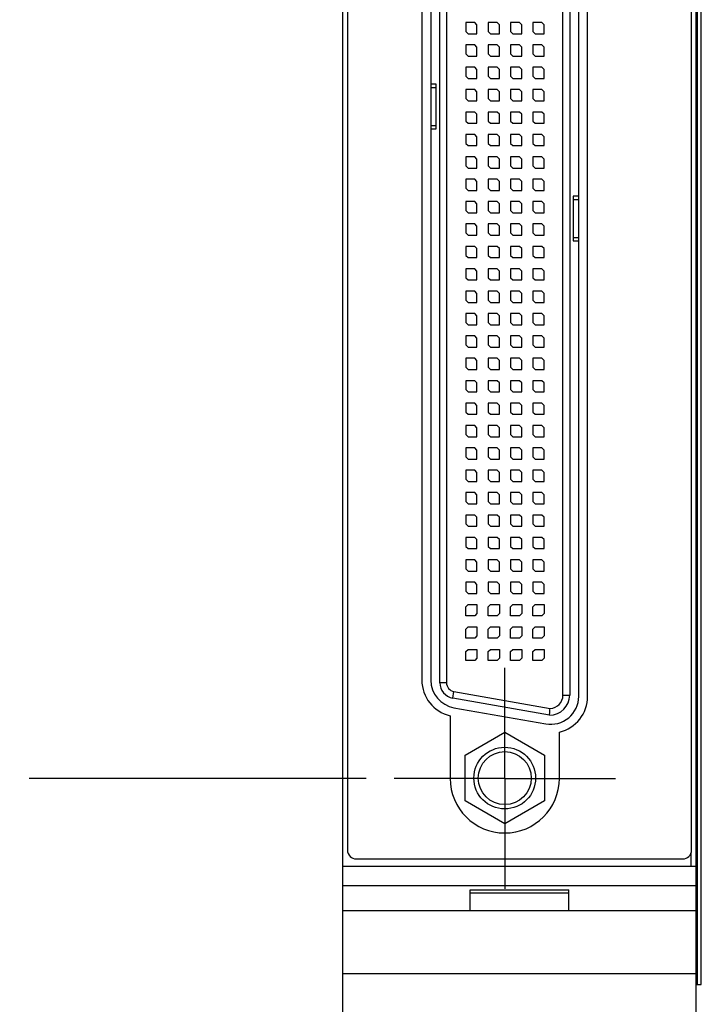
# Model space of a CAD drawing. Header units: inches. Extents: x 0.2 to 16.8, y 0.1 to 10.8.
# Tile 3 of 14: x 2.5 to 4, y 3.8 to 6. Entities that reach past the tile are written whole.
import ezdxf

# ---------------------------------------------------------------- set-up
doc = ezdxf.new("R2010")
doc.units = ezdxf.units.IN
doc.header["$LTSCALE"] = 0.935
doc.header["$MEASUREMENT"] = 0
doc.linetypes.add('CENTER', pattern=[0.6, 0.375, -0.075, 0.075, -0.075])
doc.layers.get('0').update_dxf_attribs({"linetype": 'CONTINUOUS'})
doc.layers.add('DEFAULT_1', color=7, linetype='CENTER')
doc.layers.add('DIMENSIONS', color=7, linetype='CONTINUOUS')
doc.styles.get("Standard").update_dxf_attribs({"font": 'txt', "width": 0.8})
doc.dimstyles.new('DIMSTYLE_1', dxfattribs={"dimtxt": 0.125, "dimasz": 0.18, "dimexe": 0.18, "dimexo": 0.0625, "dimgap": 0.09, "dimtad": 0, "dimtih": 1, "dimtoh": 1, "dimdec": 3, "dimzin": 4, "dimdsep": 46, "dimtxsty": 'STANDARD', "dimblk": '_FILLED', "dimblk1": '_FILLED', "dimblk2": '_FILLED', "dimcen": 0.09, "dimadec": 0, "dimazin": 0, "dimtp": 0.001, "dimtm": 0.001, "dimtfac": 1, "dimtdec": 3, "dimtofl": 0, "dimtmove": 0, "dimatfit": 3, "dimldrblk": '_FILLED', "dimfxl": 1, "dimtolj": 1, "dimtzin": 4, "dimarcsym": 0})

# ---------------------------------------------------------------- blocks, each defined once
blk = doc.blocks.new('*D2')
at = {"layer": 'DIMENSIONS', "color": 2, "linetype": 'CONTINUOUS'}
blk.add_line((3.2842, 4.3044), (2.5323, 4.3044), dxfattribs=at)
at = {"layer": 'DIMENSIONS', "color": 2, "linetype": 'CONTINUOUS', "width": 0.8}
for s, p in [('[', (1.7698, 4.2419)), (']', (2.3698, 4.2419)), ('3.818', (1.1448, 4.2419)), ('96.98', (1.8698, 4.2419)), ('-', (1.0448, 4.2419))]:
    blk.add_text(s, height=0.125, dxfattribs=at).set_placement(p)
blk = doc.blocks.new('_FILLED')
at = {"color": 0, "linetype": 'BYBLOCK'}
blk.add_solid([(0, 0), (-1, 0.174), (-1, -0.174)], dxfattribs=at)
blk = doc.blocks.new('*D3')
at = {"layer": 'DIMENSIONS', "color": 2, "linetype": 'CONTINUOUS'}
blk.add_line((3.2302, 3.3014), (2.5079, 3.3014), dxfattribs=at)
at = {"layer": 'DIMENSIONS', "color": 2, "linetype": 'CONTINUOUS', "width": 0.8}
for s, p in [('4.821', (1.0204, 3.2389)), ('[', (1.6454, 3.2389)), ('122.45', (1.7454, 3.2389)), (']', (2.3454, 3.2389)), ('-', (0.9204, 3.2389))]:
    blk.add_text(s, height=0.125, dxfattribs=at).set_placement(p)

msp = doc.modelspace()

# ---------------------------------------------------------------- linework, layer by layer
at = {"color": 7, "linetype": 'CONTINUOUS'}
for p, q in [((3.2327, 3.1064), (3.2327, 8.2444)), ((4.0207, 3.1064), (4.0207, 8.2444)), ((3.2427, 8.2144), (3.2427, 4.1444)), ((4.0107, 4.1444), (4.0107, 8.2144)), ((4.0324, 3.8444), (4.0324, 7.8444)), ((3.7387, 7.1195), (3.7387, 4.4905)), ((3.7587, 4.4876), (3.7587, 7.1212)), ((3.7787, 4.4876), (3.7787, 7.1212)), ((3.4087, 7.085), (3.4087, 4.5238)), ((3.4287, 7.085), (3.4287, 4.5238)), ((3.4487, 4.5181), (3.4487, 7.092)), ((3.5067, 5.9925), (3.5067, 5.9725)), ((3.5267, 5.9925), (3.5067, 5.9925)), ((3.5317, 5.9875), (3.5267, 5.9925)), ((3.5317, 5.9675), (3.5317, 5.9875)), ((3.5567, 5.9925), (3.5567, 5.9725)), ((3.5767, 5.9925), (3.5567, 5.9925)), ((3.5817, 5.9875), (3.5767, 5.9925)), ((3.5817, 5.9675), (3.5817, 5.9875)), ((3.6067, 5.9925), (3.6067, 5.9725)), ((3.6267, 5.9925), (3.6067, 5.9925)), ((3.6317, 5.9875), (3.6267, 5.9925)), ((3.6317, 5.9675), (3.6317, 5.9875)), ((3.6567, 5.9925), (3.6567, 5.9725)), ((3.6767, 5.9925), (3.6567, 5.9925)), ((3.6817, 5.9875), (3.6767, 5.9925)), ((3.6817, 5.9675), (3.6817, 5.9875)), ((3.5067, 5.9725), (3.5117, 5.9675)), ((3.5117, 5.9675), (3.5317, 5.9675)), ((3.5567, 5.9725), (3.5617, 5.9675)), ((3.5617, 5.9675), (3.5817, 5.9675)), ((3.6067, 5.9725), (3.6117, 5.9675)), ((3.6117, 5.9675), (3.6317, 5.9675)), ((3.6567, 5.9725), (3.6617, 5.9675)), ((3.6617, 5.9675), (3.6817, 5.9675)), ((3.5067, 5.9425), (3.5067, 5.9225)), ((3.5267, 5.9425), (3.5067, 5.9425)), ((3.5317, 5.9375), (3.5267, 5.9425)), ((3.5317, 5.9175), (3.5317, 5.9375)), ((3.5567, 5.9425), (3.5567, 5.9225)), ((3.5767, 5.9425), (3.5567, 5.9425)), ((3.5817, 5.9375), (3.5767, 5.9425)), ((3.5817, 5.9175), (3.5817, 5.9375)), ((3.6067, 5.9425), (3.6067, 5.9225)), ((3.6267, 5.9425), (3.6067, 5.9425)), ((3.6317, 5.9375), (3.6267, 5.9425)), ((3.6317, 5.9175), (3.6317, 5.9375)), ((3.6567, 5.9425), (3.6567, 5.9225)), ((3.6767, 5.9425), (3.6567, 5.9425)), ((3.6817, 5.9375), (3.6767, 5.9425)), ((3.6817, 5.9175), (3.6817, 5.9375)), ((3.5067, 5.9225), (3.5117, 5.9175)), ((3.5117, 5.9175), (3.5317, 5.9175)), ((3.5567, 5.9225), (3.5617, 5.9175)), ((3.5617, 5.9175), (3.5817, 5.9175)), ((3.6067, 5.9225), (3.6117, 5.9175)), ((3.6117, 5.9175), (3.6317, 5.9175)), ((3.6567, 5.9225), (3.6617, 5.9175)), ((3.6617, 5.9175), (3.6817, 5.9175)), ((3.5067, 5.8925), (3.5067, 5.8725)), ((3.5267, 5.8925), (3.5067, 5.8925)), ((3.5067, 5.8725), (3.5117, 5.8675)), ((3.5317, 5.8875), (3.5267, 5.8925)), ((3.5317, 5.8675), (3.5317, 5.8875)), ((3.5567, 5.8925), (3.5567, 5.8725)), ((3.5767, 5.8925), (3.5567, 5.8925)), ((3.5567, 5.8725), (3.5617, 5.8675)), ((3.5817, 5.8875), (3.5767, 5.8925)), ((3.5817, 5.8675), (3.5817, 5.8875)), ((3.6067, 5.8925), (3.6067, 5.8725)), ((3.6267, 5.8925), (3.6067, 5.8925)), ((3.6067, 5.8725), (3.6117, 5.8675)), ((3.6317, 5.8875), (3.6267, 5.8925)), ((3.6317, 5.8675), (3.6317, 5.8875)), ((3.6567, 5.8925), (3.6567, 5.8725)), ((3.6767, 5.8925), (3.6567, 5.8925)), ((3.6567, 5.8725), (3.6617, 5.8675)), ((3.6817, 5.8875), (3.6767, 5.8925)), ((3.6817, 5.8675), (3.6817, 5.8875)), ((3.4407, 5.855), (3.4287, 5.855)), ((3.4407, 5.8475), (3.4407, 5.855)), ((3.5117, 5.8675), (3.5317, 5.8675)), ((3.5617, 5.8675), (3.5817, 5.8675)), ((3.6117, 5.8675), (3.6317, 5.8675)), ((3.6617, 5.8675), (3.6817, 5.8675)), ((3.4287, 5.8475), (3.4407, 5.8475)), ((3.5067, 5.8425), (3.5067, 5.8225)), ((3.5267, 5.8425), (3.5067, 5.8425)), ((3.5317, 5.8375), (3.5267, 5.8425)), ((3.5317, 5.8175), (3.5317, 5.8375)), ((3.5567, 5.8425), (3.5567, 5.8225)), ((3.5767, 5.8425), (3.5567, 5.8425)), ((3.5817, 5.8375), (3.5767, 5.8425)), ((3.5817, 5.8175), (3.5817, 5.8375)), ((3.6067, 5.8425), (3.6067, 5.8225)), ((3.6267, 5.8425), (3.6067, 5.8425)), ((3.6317, 5.8375), (3.6267, 5.8425)), ((3.6317, 5.8175), (3.6317, 5.8375)), ((3.6567, 5.8425), (3.6567, 5.8225)), ((3.6767, 5.8425), (3.6567, 5.8425)), ((3.6817, 5.8375), (3.6767, 5.8425)), ((3.6817, 5.8175), (3.6817, 5.8375)), ((3.5067, 5.8225), (3.5117, 5.8175)), ((3.5117, 5.8175), (3.5317, 5.8175)), ((3.5567, 5.8225), (3.5617, 5.8175)), ((3.5617, 5.8175), (3.5817, 5.8175)), ((3.6067, 5.8225), (3.6117, 5.8175)), ((3.6117, 5.8175), (3.6317, 5.8175)), ((3.6567, 5.8225), (3.6617, 5.8175)), ((3.6617, 5.8175), (3.6817, 5.8175)), ((3.5067, 5.7925), (3.5067, 5.7725)), ((3.5267, 5.7925), (3.5067, 5.7925)), ((3.5317, 5.7875), (3.5267, 5.7925)), ((3.5317, 5.7675), (3.5317, 5.7875)), ((3.5567, 5.7925), (3.5567, 5.7725)), ((3.5767, 5.7925), (3.5567, 5.7925)), ((3.5817, 5.7875), (3.5767, 5.7925)), ((3.5817, 5.7675), (3.5817, 5.7875)), ((3.6067, 5.7925), (3.6067, 5.7725)), ((3.6267, 5.7925), (3.6067, 5.7925)), ((3.6317, 5.7875), (3.6267, 5.7925)), ((3.6317, 5.7675), (3.6317, 5.7875)), ((3.6567, 5.7925), (3.6567, 5.7725)), ((3.6767, 5.7925), (3.6567, 5.7925)), ((3.6817, 5.7875), (3.6767, 5.7925)), ((3.6817, 5.7675), (3.6817, 5.7875)), ((3.4287, 5.7625), (3.4407, 5.7625)), ((3.4407, 5.755), (3.4407, 5.7625)), ((3.5067, 5.7725), (3.5117, 5.7675)), ((3.5117, 5.7675), (3.5317, 5.7675)), ((3.5567, 5.7725), (3.5617, 5.7675)), ((3.5617, 5.7675), (3.5817, 5.7675)), ((3.6067, 5.7725), (3.6117, 5.7675)), ((3.6117, 5.7675), (3.6317, 5.7675)), ((3.6567, 5.7725), (3.6617, 5.7675)), ((3.6617, 5.7675), (3.6817, 5.7675)), ((3.4287, 5.755), (3.4407, 5.755)), ((3.5067, 5.7425), (3.5067, 5.7225)), ((3.5267, 5.7425), (3.5067, 5.7425)), ((3.5317, 5.7375), (3.5267, 5.7425)), ((3.5567, 5.7425), (3.5567, 5.7225)), ((3.5767, 5.7425), (3.5567, 5.7425)), ((3.5817, 5.7375), (3.5767, 5.7425)), ((3.6067, 5.7425), (3.6067, 5.7225)), ((3.6267, 5.7425), (3.6067, 5.7425)), ((3.6317, 5.7375), (3.6267, 5.7425)), ((3.6567, 5.7425), (3.6567, 5.7225)), ((3.6767, 5.7425), (3.6567, 5.7425)), ((3.6817, 5.7375), (3.6767, 5.7425)), ((3.5067, 5.7225), (3.5117, 5.7175)), ((3.5117, 5.7175), (3.5317, 5.7175)), ((3.5317, 5.7175), (3.5317, 5.7375)), ((3.5567, 5.7225), (3.5617, 5.7175)), ((3.5617, 5.7175), (3.5817, 5.7175)), ((3.5817, 5.7175), (3.5817, 5.7375)), ((3.6067, 5.7225), (3.6117, 5.7175)), ((3.6117, 5.7175), (3.6317, 5.7175)), ((3.6317, 5.7175), (3.6317, 5.7375)), ((3.6567, 5.7225), (3.6617, 5.7175)), ((3.6617, 5.7175), (3.6817, 5.7175)), ((3.6817, 5.7175), (3.6817, 5.7375)), ((3.5067, 5.6925), (3.5067, 5.6725)), ((3.5267, 5.6925), (3.5067, 5.6925)), ((3.5317, 5.6875), (3.5267, 5.6925)), ((3.5317, 5.6675), (3.5317, 5.6875)), ((3.5567, 5.6925), (3.5567, 5.6725)), ((3.5767, 5.6925), (3.5567, 5.6925)), ((3.5817, 5.6875), (3.5767, 5.6925)), ((3.5817, 5.6675), (3.5817, 5.6875)), ((3.6067, 5.6925), (3.6067, 5.6725)), ((3.6267, 5.6925), (3.6067, 5.6925)), ((3.6317, 5.6875), (3.6267, 5.6925)), ((3.6317, 5.6675), (3.6317, 5.6875)), ((3.6767, 5.6925), (3.6567, 5.6925)), ((3.6567, 5.6925), (3.6567, 5.6725)), ((3.6817, 5.6875), (3.6767, 5.6925)), ((3.6817, 5.6675), (3.6817, 5.6875)), ((3.5067, 5.6725), (3.5117, 5.6675)), ((3.5117, 5.6675), (3.5317, 5.6675)), ((3.5567, 5.6725), (3.5617, 5.6675)), ((3.5617, 5.6675), (3.5817, 5.6675)), ((3.6067, 5.6725), (3.6117, 5.6675)), ((3.6117, 5.6675), (3.6317, 5.6675)), ((3.6567, 5.6725), (3.6617, 5.6675)), ((3.6617, 5.6675), (3.6817, 5.6675)), ((3.5067, 5.6425), (3.5067, 5.6225)), ((3.5267, 5.6425), (3.5067, 5.6425)), ((3.5317, 5.6375), (3.5267, 5.6425)), ((3.5317, 5.6175), (3.5317, 5.6375)), ((3.5567, 5.6425), (3.5567, 5.6225)), ((3.5767, 5.6425), (3.5567, 5.6425)), ((3.5817, 5.6375), (3.5767, 5.6425)), ((3.5817, 5.6175), (3.5817, 5.6375)), ((3.6067, 5.6425), (3.6067, 5.6225)), ((3.6267, 5.6425), (3.6067, 5.6425)), ((3.6317, 5.6375), (3.6267, 5.6425)), ((3.6317, 5.6175), (3.6317, 5.6375)), ((3.6767, 5.6425), (3.6567, 5.6425)), ((3.6567, 5.6425), (3.6567, 5.6225)), ((3.6817, 5.6375), (3.6767, 5.6425)), ((3.6817, 5.6175), (3.6817, 5.6375)), ((3.5067, 5.6225), (3.5117, 5.6175)), ((3.5117, 5.6175), (3.5317, 5.6175)), ((3.5567, 5.6225), (3.5617, 5.6175)), ((3.5617, 5.6175), (3.5817, 5.6175)), ((3.6067, 5.6225), (3.6117, 5.6175)), ((3.6117, 5.6175), (3.6317, 5.6175)), ((3.6567, 5.6225), (3.6617, 5.6175)), ((3.6617, 5.6175), (3.6817, 5.6175)), ((3.5067, 5.5925), (3.5067, 5.5725)), ((3.5267, 5.5925), (3.5067, 5.5925)), ((3.5317, 5.5875), (3.5267, 5.5925)), ((3.5317, 5.5675), (3.5317, 5.5875)), ((3.5567, 5.5925), (3.5567, 5.5725)), ((3.5767, 5.5925), (3.5567, 5.5925)), ((3.5817, 5.5875), (3.5767, 5.5925)), ((3.5817, 5.5675), (3.5817, 5.5875)), ((3.6067, 5.5925), (3.6067, 5.5725)), ((3.6267, 5.5925), (3.6067, 5.5925)), ((3.6317, 5.5875), (3.6267, 5.5925)), ((3.6317, 5.5675), (3.6317, 5.5875)), ((3.6767, 5.5925), (3.6567, 5.5925)), ((3.6567, 5.5925), (3.6567, 5.5725)), ((3.6817, 5.5875), (3.6767, 5.5925)), ((3.6817, 5.5675), (3.6817, 5.5875)), ((3.7587, 5.605), (3.7467, 5.605)), ((3.7467, 5.605), (3.7467, 5.5975)), ((3.7467, 5.5975), (3.7587, 5.5975)), ((3.5067, 5.5725), (3.5117, 5.5675)), ((3.5117, 5.5675), (3.5317, 5.5675)), ((3.5567, 5.5725), (3.5617, 5.5675)), ((3.5617, 5.5675), (3.5817, 5.5675)), ((3.6067, 5.5725), (3.6117, 5.5675)), ((3.6117, 5.5675), (3.6317, 5.5675)), ((3.6567, 5.5725), (3.6617, 5.5675)), ((3.6617, 5.5675), (3.6817, 5.5675)), ((3.5067, 5.5425), (3.5067, 5.5225)), ((3.5267, 5.5425), (3.5067, 5.5425)), ((3.5317, 5.5375), (3.5267, 5.5425)), ((3.5567, 5.5425), (3.5567, 5.5225)), ((3.5767, 5.5425), (3.5567, 5.5425)), ((3.5817, 5.5375), (3.5767, 5.5425)), ((3.6067, 5.5425), (3.6067, 5.5225)), ((3.6267, 5.5425), (3.6067, 5.5425)), ((3.6317, 5.5375), (3.6267, 5.5425)), ((3.6767, 5.5425), (3.6567, 5.5425)), ((3.6567, 5.5425), (3.6567, 5.5225)), ((3.6817, 5.5375), (3.6767, 5.5425)), ((3.5067, 5.5225), (3.5117, 5.5175)), ((3.5317, 5.5175), (3.5317, 5.5375)), ((3.5567, 5.5225), (3.5617, 5.5175)), ((3.5817, 5.5175), (3.5817, 5.5375)), ((3.6067, 5.5225), (3.6117, 5.5175)), ((3.6317, 5.5175), (3.6317, 5.5375)), ((3.6567, 5.5225), (3.6617, 5.5175)), ((3.6817, 5.5175), (3.6817, 5.5375)), ((3.5117, 5.5175), (3.5317, 5.5175)), ((3.5617, 5.5175), (3.5817, 5.5175)), ((3.6117, 5.5175), (3.6317, 5.5175)), ((3.6617, 5.5175), (3.6817, 5.5175)), ((3.7467, 5.5125), (3.7587, 5.5125)), ((3.7467, 5.5125), (3.7467, 5.505)), ((3.7467, 5.505), (3.7587, 5.505)), ((3.5267, 5.4925), (3.5067, 5.4925)), ((3.5067, 5.4925), (3.5067, 5.4725)), ((3.5317, 5.4875), (3.5267, 5.4925)), ((3.5317, 5.4675), (3.5317, 5.4875)), ((3.5767, 5.4925), (3.5567, 5.4925)), ((3.5567, 5.4925), (3.5567, 5.4725)), ((3.5817, 5.4875), (3.5767, 5.4925)), ((3.5817, 5.4675), (3.5817, 5.4875)), ((3.6267, 5.4925), (3.6067, 5.4925)), ((3.6067, 5.4925), (3.6067, 5.4725)), ((3.6317, 5.4875), (3.6267, 5.4925)), ((3.6317, 5.4675), (3.6317, 5.4875)), ((3.6767, 5.4925), (3.6567, 5.4925)), ((3.6567, 5.4925), (3.6567, 5.4725)), ((3.6817, 5.4875), (3.6767, 5.4925)), ((3.6817, 5.4675), (3.6817, 5.4875)), ((3.5067, 5.4725), (3.5117, 5.4675)), ((3.5117, 5.4675), (3.5317, 5.4675)), ((3.5567, 5.4725), (3.5617, 5.4675)), ((3.5617, 5.4675), (3.5817, 5.4675)), ((3.6067, 5.4725), (3.6117, 5.4675)), ((3.6117, 5.4675), (3.6317, 5.4675)), ((3.6567, 5.4725), (3.6617, 5.4675)), ((3.6617, 5.4675), (3.6817, 5.4675)), ((3.5267, 5.4425), (3.5067, 5.4425)), ((3.5067, 5.4425), (3.5067, 5.4225)), ((3.5317, 5.4375), (3.5267, 5.4425)), ((3.5317, 5.4175), (3.5317, 5.4375)), ((3.5767, 5.4425), (3.5567, 5.4425)), ((3.5567, 5.4425), (3.5567, 5.4225)), ((3.5817, 5.4375), (3.5767, 5.4425)), ((3.5817, 5.4175), (3.5817, 5.4375)), ((3.6267, 5.4425), (3.6067, 5.4425)), ((3.6067, 5.4425), (3.6067, 5.4225)), ((3.6317, 5.4375), (3.6267, 5.4425)), ((3.6317, 5.4175), (3.6317, 5.4375)), ((3.6767, 5.4425), (3.6567, 5.4425)), ((3.6567, 5.4425), (3.6567, 5.4225)), ((3.6817, 5.4375), (3.6767, 5.4425)), ((3.6817, 5.4175), (3.6817, 5.4375)), ((3.5067, 5.4225), (3.5117, 5.4175)), ((3.5117, 5.4175), (3.5317, 5.4175)), ((3.5567, 5.4225), (3.5617, 5.4175)), ((3.5617, 5.4175), (3.5817, 5.4175)), ((3.6067, 5.4225), (3.6117, 5.4175)), ((3.6117, 5.4175), (3.6317, 5.4175)), ((3.6567, 5.4225), (3.6617, 5.4175)), ((3.6617, 5.4175), (3.6817, 5.4175)), ((3.5267, 5.3925), (3.5067, 5.3925)), ((3.5067, 5.3925), (3.5067, 5.3725)), ((3.5317, 5.3875), (3.5267, 5.3925)), ((3.5317, 5.3675), (3.5317, 5.3875)), ((3.5767, 5.3925), (3.5567, 5.3925)), ((3.5567, 5.3925), (3.5567, 5.3725)), ((3.5817, 5.3875), (3.5767, 5.3925)), ((3.5817, 5.3675), (3.5817, 5.3875)), ((3.6267, 5.3925), (3.6067, 5.3925)), ((3.6067, 5.3925), (3.6067, 5.3725)), ((3.6317, 5.3875), (3.6267, 5.3925)), ((3.6317, 5.3675), (3.6317, 5.3875)), ((3.6767, 5.3925), (3.6567, 5.3925)), ((3.6567, 5.3925), (3.6567, 5.3725)), ((3.6817, 5.3875), (3.6767, 5.3925)), ((3.6817, 5.3675), (3.6817, 5.3875)), ((3.5067, 5.3725), (3.5117, 5.3675)), ((3.5117, 5.3675), (3.5317, 5.3675)), ((3.5567, 5.3725), (3.5617, 5.3675)), ((3.5617, 5.3675), (3.5817, 5.3675)), ((3.6067, 5.3725), (3.6117, 5.3675)), ((3.6117, 5.3675), (3.6317, 5.3675)), ((3.6567, 5.3725), (3.6617, 5.3675)), ((3.6617, 5.3675), (3.6817, 5.3675)), ((3.5267, 5.3425), (3.5067, 5.3425)), ((3.5067, 5.3425), (3.5067, 5.3225)), ((3.5067, 5.3225), (3.5117, 5.3175)), ((3.5317, 5.3375), (3.5267, 5.3425)), ((3.5317, 5.3175), (3.5317, 5.3375)), ((3.5767, 5.3425), (3.5567, 5.3425)), ((3.5567, 5.3425), (3.5567, 5.3225)), ((3.5567, 5.3225), (3.5617, 5.3175)), ((3.5817, 5.3375), (3.5767, 5.3425)), ((3.5817, 5.3175), (3.5817, 5.3375)), ((3.6267, 5.3425), (3.6067, 5.3425)), ((3.6067, 5.3425), (3.6067, 5.3225)), ((3.6067, 5.3225), (3.6117, 5.3175)), ((3.6317, 5.3375), (3.6267, 5.3425)), ((3.6317, 5.3175), (3.6317, 5.3375)), ((3.6767, 5.3425), (3.6567, 5.3425)), ((3.6567, 5.3425), (3.6567, 5.3225)), ((3.6567, 5.3225), (3.6617, 5.3175)), ((3.6817, 5.3375), (3.6767, 5.3425)), ((3.6817, 5.3175), (3.6817, 5.3375)), ((3.5117, 5.3175), (3.5317, 5.3175)), ((3.5617, 5.3175), (3.5817, 5.3175)), ((3.6117, 5.3175), (3.6317, 5.3175)), ((3.6617, 5.3175), (3.6817, 5.3175)), ((3.5267, 5.2925), (3.5067, 5.2925)), ((3.5067, 5.2925), (3.5067, 5.2725)), ((3.5317, 5.2875), (3.5267, 5.2925)), ((3.5317, 5.2675), (3.5317, 5.2875)), ((3.5767, 5.2925), (3.5567, 5.2925)), ((3.5567, 5.2925), (3.5567, 5.2725)), ((3.5817, 5.2875), (3.5767, 5.2925)), ((3.5817, 5.2675), (3.5817, 5.2875)), ((3.6267, 5.2925), (3.6067, 5.2925)), ((3.6067, 5.2925), (3.6067, 5.2725)), ((3.6317, 5.2875), (3.6267, 5.2925)), ((3.6317, 5.2675), (3.6317, 5.2875)), ((3.6767, 5.2925), (3.6567, 5.2925)), ((3.6567, 5.2925), (3.6567, 5.2725)), ((3.6817, 5.2875), (3.6767, 5.2925)), ((3.6817, 5.2675), (3.6817, 5.2875)), ((3.5067, 5.2725), (3.5117, 5.2675)), ((3.5117, 5.2675), (3.5317, 5.2675)), ((3.5567, 5.2725), (3.5617, 5.2675)), ((3.5617, 5.2675), (3.5817, 5.2675)), ((3.6067, 5.2725), (3.6117, 5.2675)), ((3.6117, 5.2675), (3.6317, 5.2675)), ((3.6567, 5.2725), (3.6617, 5.2675)), ((3.6617, 5.2675), (3.6817, 5.2675)), ((3.5267, 5.2425), (3.5067, 5.2425)), ((3.5067, 5.2425), (3.5067, 5.2225)), ((3.5317, 5.2375), (3.5267, 5.2425)), ((3.5317, 5.2175), (3.5317, 5.2375)), ((3.5767, 5.2425), (3.5567, 5.2425)), ((3.5567, 5.2425), (3.5567, 5.2225)), ((3.5817, 5.2375), (3.5767, 5.2425)), ((3.5817, 5.2175), (3.5817, 5.2375)), ((3.6267, 5.2425), (3.6067, 5.2425)), ((3.6067, 5.2425), (3.6067, 5.2225)), ((3.6317, 5.2375), (3.6267, 5.2425)), ((3.6317, 5.2175), (3.6317, 5.2375)), ((3.6767, 5.2425), (3.6567, 5.2425)), ((3.6567, 5.2425), (3.6567, 5.2225)), ((3.6817, 5.2375), (3.6767, 5.2425)), ((3.6817, 5.2175), (3.6817, 5.2375)), ((3.5067, 5.2225), (3.5117, 5.2175)), ((3.5117, 5.2175), (3.5317, 5.2175)), ((3.5567, 5.2225), (3.5617, 5.2175)), ((3.5617, 5.2175), (3.5817, 5.2175)), ((3.6067, 5.2225), (3.6117, 5.2175)), ((3.6117, 5.2175), (3.6317, 5.2175)), ((3.6567, 5.2225), (3.6617, 5.2175)), ((3.6617, 5.2175), (3.6817, 5.2175)), ((3.5267, 5.1925), (3.5067, 5.1925)), ((3.5067, 5.1925), (3.5067, 5.1725)), ((3.5317, 5.1875), (3.5267, 5.1925)), ((3.5767, 5.1925), (3.5567, 5.1925)), ((3.5567, 5.1925), (3.5567, 5.1725)), ((3.5817, 5.1875), (3.5767, 5.1925)), ((3.6267, 5.1925), (3.6067, 5.1925)), ((3.6067, 5.1925), (3.6067, 5.1725)), ((3.6317, 5.1875), (3.6267, 5.1925)), ((3.6767, 5.1925), (3.6567, 5.1925)), ((3.6567, 5.1925), (3.6567, 5.1725)), ((3.6817, 5.1875), (3.6767, 5.1925)), ((3.5067, 5.1725), (3.5117, 5.1675)), ((3.5317, 5.1675), (3.5317, 5.1875)), ((3.5567, 5.1725), (3.5617, 5.1675)), ((3.5817, 5.1675), (3.5817, 5.1875)), ((3.6067, 5.1725), (3.6117, 5.1675)), ((3.6317, 5.1675), (3.6317, 5.1875)), ((3.6567, 5.1725), (3.6617, 5.1675)), ((3.6817, 5.1675), (3.6817, 5.1875)), ((3.5117, 5.1675), (3.5317, 5.1675)), ((3.5617, 5.1675), (3.5817, 5.1675)), ((3.6117, 5.1675), (3.6317, 5.1675)), ((3.6617, 5.1675), (3.6817, 5.1675)), ((3.5267, 5.1425), (3.5067, 5.1425)), ((3.5067, 5.1425), (3.5067, 5.1225)), ((3.5317, 5.1375), (3.5267, 5.1425)), ((3.5317, 5.1175), (3.5317, 5.1375)), ((3.5767, 5.1425), (3.5567, 5.1425)), ((3.5567, 5.1425), (3.5567, 5.1225)), ((3.5817, 5.1375), (3.5767, 5.1425)), ((3.5817, 5.1175), (3.5817, 5.1375)), ((3.6267, 5.1425), (3.6067, 5.1425)), ((3.6067, 5.1425), (3.6067, 5.1225)), ((3.6317, 5.1375), (3.6267, 5.1425)), ((3.6317, 5.1175), (3.6317, 5.1375)), ((3.6767, 5.1425), (3.6567, 5.1425)), ((3.6567, 5.1425), (3.6567, 5.1225)), ((3.6817, 5.1375), (3.6767, 5.1425)), ((3.6817, 5.1175), (3.6817, 5.1375)), ((3.5067, 5.1225), (3.5117, 5.1175)), ((3.5117, 5.1175), (3.5317, 5.1175)), ((3.5567, 5.1225), (3.5617, 5.1175)), ((3.5617, 5.1175), (3.5817, 5.1175)), ((3.6067, 5.1225), (3.6117, 5.1175)), ((3.6117, 5.1175), (3.6317, 5.1175)), ((3.6567, 5.1225), (3.6617, 5.1175)), ((3.6617, 5.1175), (3.6817, 5.1175)), ((3.5267, 5.0925), (3.5067, 5.0925)), ((3.5067, 5.0925), (3.5067, 5.0725)), ((3.5317, 5.0875), (3.5267, 5.0925)), ((3.5317, 5.0675), (3.5317, 5.0875)), ((3.5767, 5.0925), (3.5567, 5.0925)), ((3.5567, 5.0925), (3.5567, 5.0725)), ((3.5817, 5.0875), (3.5767, 5.0925)), ((3.5817, 5.0675), (3.5817, 5.0875)), ((3.6267, 5.0925), (3.6067, 5.0925)), ((3.6067, 5.0925), (3.6067, 5.0725)), ((3.6317, 5.0875), (3.6267, 5.0925)), ((3.6317, 5.0675), (3.6317, 5.0875)), ((3.6767, 5.0925), (3.6567, 5.0925)), ((3.6567, 5.0925), (3.6567, 5.0725)), ((3.6817, 5.0875), (3.6767, 5.0925)), ((3.6817, 5.0675), (3.6817, 5.0875)), ((3.5067, 5.0725), (3.5117, 5.0675)), ((3.5117, 5.0675), (3.5317, 5.0675)), ((3.5567, 5.0725), (3.5617, 5.0675)), ((3.5617, 5.0675), (3.5817, 5.0675)), ((3.6067, 5.0725), (3.6117, 5.0675)), ((3.6117, 5.0675), (3.6317, 5.0675)), ((3.6567, 5.0725), (3.6617, 5.0675)), ((3.6617, 5.0675), (3.6817, 5.0675)), ((3.5267, 5.0425), (3.5067, 5.0425)), ((3.5067, 5.0425), (3.5067, 5.0225)), ((3.5317, 5.0375), (3.5267, 5.0425)), ((3.5317, 5.0175), (3.5317, 5.0375)), ((3.5767, 5.0425), (3.5567, 5.0425)), ((3.5567, 5.0425), (3.5567, 5.0225)), ((3.5817, 5.0375), (3.5767, 5.0425)), ((3.5817, 5.0175), (3.5817, 5.0375)), ((3.6267, 5.0425), (3.6067, 5.0425)), ((3.6067, 5.0425), (3.6067, 5.0225)), ((3.6317, 5.0375), (3.6267, 5.0425)), ((3.6317, 5.0175), (3.6317, 5.0375)), ((3.6767, 5.0425), (3.6567, 5.0425)), ((3.6567, 5.0425), (3.6567, 5.0225)), ((3.6817, 5.0375), (3.6767, 5.0425)), ((3.6817, 5.0175), (3.6817, 5.0375)), ((3.5067, 5.0225), (3.5117, 5.0175)), ((3.5117, 5.0175), (3.5317, 5.0175)), ((3.5567, 5.0225), (3.5617, 5.0175)), ((3.5617, 5.0175), (3.5817, 5.0175)), ((3.6067, 5.0225), (3.6117, 5.0175)), ((3.6117, 5.0175), (3.6317, 5.0175)), ((3.6567, 5.0225), (3.6617, 5.0175)), ((3.6617, 5.0175), (3.6817, 5.0175)), ((3.5267, 4.9925), (3.5067, 4.9925)), ((3.5067, 4.9925), (3.5067, 4.9725)), ((3.5317, 4.9875), (3.5267, 4.9925)), ((3.5767, 4.9925), (3.5567, 4.9925)), ((3.5567, 4.9925), (3.5567, 4.9725)), ((3.5817, 4.9875), (3.5767, 4.9925)), ((3.6267, 4.9925), (3.6067, 4.9925)), ((3.6067, 4.9925), (3.6067, 4.9725)), ((3.6317, 4.9875), (3.6267, 4.9925)), ((3.6767, 4.9925), (3.6567, 4.9925)), ((3.6567, 4.9925), (3.6567, 4.9725)), ((3.6817, 4.9875), (3.6767, 4.9925)), ((3.5067, 4.9725), (3.5117, 4.9675)), ((3.5317, 4.9675), (3.5317, 4.9875)), ((3.5567, 4.9725), (3.5617, 4.9675)), ((3.5817, 4.9675), (3.5817, 4.9875)), ((3.6067, 4.9725), (3.6117, 4.9675)), ((3.6317, 4.9675), (3.6317, 4.9875)), ((3.6567, 4.9725), (3.6617, 4.9675)), ((3.6817, 4.9675), (3.6817, 4.9875)), ((3.5117, 4.9675), (3.5317, 4.9675)), ((3.5617, 4.9675), (3.5817, 4.9675)), ((3.6117, 4.9675), (3.6317, 4.9675)), ((3.6617, 4.9675), (3.6817, 4.9675)), ((3.5267, 4.9425), (3.5067, 4.9425)), ((3.5067, 4.9425), (3.5067, 4.9225)), ((3.5317, 4.9375), (3.5267, 4.9425)), ((3.5317, 4.9175), (3.5317, 4.9375)), ((3.5767, 4.9425), (3.5567, 4.9425)), ((3.5567, 4.9425), (3.5567, 4.9225)), ((3.5817, 4.9375), (3.5767, 4.9425)), ((3.5817, 4.9175), (3.5817, 4.9375)), ((3.6267, 4.9425), (3.6067, 4.9425)), ((3.6067, 4.9425), (3.6067, 4.9225)), ((3.6317, 4.9375), (3.6267, 4.9425)), ((3.6317, 4.9175), (3.6317, 4.9375)), ((3.6767, 4.9425), (3.6567, 4.9425)), ((3.6567, 4.9425), (3.6567, 4.9225)), ((3.6817, 4.9375), (3.6767, 4.9425)), ((3.6817, 4.9175), (3.6817, 4.9375)), ((3.5067, 4.9225), (3.5117, 4.9175)), ((3.5117, 4.9175), (3.5317, 4.9175)), ((3.5567, 4.9225), (3.5617, 4.9175)), ((3.5617, 4.9175), (3.5817, 4.9175)), ((3.6067, 4.9225), (3.6117, 4.9175)), ((3.6117, 4.9175), (3.6317, 4.9175)), ((3.6567, 4.9225), (3.6617, 4.9175)), ((3.6617, 4.9175), (3.6817, 4.9175)), ((3.5267, 4.8925), (3.5067, 4.8925)), ((3.5067, 4.8925), (3.5067, 4.8725)), ((3.5317, 4.8875), (3.5267, 4.8925)), ((3.5317, 4.8675), (3.5317, 4.8875)), ((3.5767, 4.8925), (3.5567, 4.8925)), ((3.5567, 4.8925), (3.5567, 4.8725)), ((3.5817, 4.8875), (3.5767, 4.8925)), ((3.5817, 4.8675), (3.5817, 4.8875)), ((3.6267, 4.8925), (3.6067, 4.8925)), ((3.6067, 4.8925), (3.6067, 4.8725)), ((3.6317, 4.8875), (3.6267, 4.8925)), ((3.6317, 4.8675), (3.6317, 4.8875)), ((3.6767, 4.8925), (3.6567, 4.8925)), ((3.6567, 4.8925), (3.6567, 4.8725)), ((3.6817, 4.8875), (3.6767, 4.8925)), ((3.6817, 4.8675), (3.6817, 4.8875)), ((3.5067, 4.8725), (3.5117, 4.8675)), ((3.5117, 4.8675), (3.5317, 4.8675)), ((3.5567, 4.8725), (3.5617, 4.8675)), ((3.5617, 4.8675), (3.5817, 4.8675)), ((3.6067, 4.8725), (3.6117, 4.8675)), ((3.6117, 4.8675), (3.6317, 4.8675)), ((3.6567, 4.8725), (3.6617, 4.8675)), ((3.6617, 4.8675), (3.6817, 4.8675)), ((3.5267, 4.8425), (3.5067, 4.8425)), ((3.5067, 4.8425), (3.5067, 4.8225)), ((3.5317, 4.8375), (3.5267, 4.8425)), ((3.5767, 4.8425), (3.5567, 4.8425)), ((3.5567, 4.8425), (3.5567, 4.8225)), ((3.5817, 4.8375), (3.5767, 4.8425)), ((3.6267, 4.8425), (3.6067, 4.8425)), ((3.6067, 4.8425), (3.6067, 4.8225)), ((3.6317, 4.8375), (3.6267, 4.8425)), ((3.6767, 4.8425), (3.6567, 4.8425)), ((3.6567, 4.8425), (3.6567, 4.8225)), ((3.6817, 4.8375), (3.6767, 4.8425)), ((3.5067, 4.8225), (3.5117, 4.8175)), ((3.5117, 4.8175), (3.5317, 4.8175)), ((3.5317, 4.8175), (3.5317, 4.8375)), ((3.5567, 4.8225), (3.5617, 4.8175)), ((3.5617, 4.8175), (3.5817, 4.8175)), ((3.5817, 4.8175), (3.5817, 4.8375)), ((3.6067, 4.8225), (3.6117, 4.8175)), ((3.6117, 4.8175), (3.6317, 4.8175)), ((3.6317, 4.8175), (3.6317, 4.8375)), ((3.6567, 4.8225), (3.6617, 4.8175)), ((3.6617, 4.8175), (3.6817, 4.8175)), ((3.6817, 4.8175), (3.6817, 4.8375)), ((3.5267, 4.7925), (3.5067, 4.7925)), ((3.5067, 4.7925), (3.5067, 4.7725)), ((3.5067, 4.7725), (3.5117, 4.7675)), ((3.5317, 4.7875), (3.5267, 4.7925)), ((3.5317, 4.7675), (3.5317, 4.7875)), ((3.5767, 4.7925), (3.5567, 4.7925)), ((3.5567, 4.7925), (3.5567, 4.7725)), ((3.5567, 4.7725), (3.5617, 4.7675)), ((3.5817, 4.7875), (3.5767, 4.7925)), ((3.5817, 4.7675), (3.5817, 4.7875)), ((3.6267, 4.7925), (3.6067, 4.7925)), ((3.6067, 4.7925), (3.6067, 4.7725)), ((3.6067, 4.7725), (3.6117, 4.7675)), ((3.6317, 4.7875), (3.6267, 4.7925)), ((3.6317, 4.7675), (3.6317, 4.7875)), ((3.6767, 4.7925), (3.6567, 4.7925)), ((3.6567, 4.7925), (3.6567, 4.7725)), ((3.6567, 4.7725), (3.6617, 4.7675)), ((3.6817, 4.7875), (3.6767, 4.7925)), ((3.6817, 4.7675), (3.6817, 4.7875)), ((3.5117, 4.7675), (3.5317, 4.7675)), ((3.5617, 4.7675), (3.5817, 4.7675)), ((3.6117, 4.7675), (3.6317, 4.7675)), ((3.6617, 4.7675), (3.6817, 4.7675)), ((3.5267, 4.7425), (3.5067, 4.7425)), ((3.5067, 4.7425), (3.5067, 4.7225)), ((3.5317, 4.7375), (3.5267, 4.7425)), ((3.5317, 4.7175), (3.5317, 4.7375)), ((3.5767, 4.7425), (3.5567, 4.7425)), ((3.5567, 4.7425), (3.5567, 4.7225)), ((3.5817, 4.7375), (3.5767, 4.7425)), ((3.5817, 4.7175), (3.5817, 4.7375)), ((3.6267, 4.7425), (3.6067, 4.7425)), ((3.6067, 4.7425), (3.6067, 4.7225)), ((3.6317, 4.7375), (3.6267, 4.7425)), ((3.6317, 4.7175), (3.6317, 4.7375)), ((3.6767, 4.7425), (3.6567, 4.7425)), ((3.6567, 4.7425), (3.6567, 4.7225)), ((3.6817, 4.7375), (3.6767, 4.7425)), ((3.6817, 4.7175), (3.6817, 4.7375)), ((3.5067, 4.7225), (3.5117, 4.7175)), ((3.5117, 4.7175), (3.5317, 4.7175)), ((3.5567, 4.7225), (3.5617, 4.7175)), ((3.5617, 4.7175), (3.5817, 4.7175)), ((3.6067, 4.7225), (3.6117, 4.7175)), ((3.6117, 4.7175), (3.6317, 4.7175)), ((3.6567, 4.7225), (3.6617, 4.7175)), ((3.6617, 4.7175), (3.6817, 4.7175)), ((3.5067, 4.6875), (3.5117, 4.6925)), ((3.5067, 4.6675), (3.5067, 4.6875)), ((3.5117, 4.6925), (3.5317, 4.6925)), ((3.5317, 4.6925), (3.5317, 4.6725)), ((3.5567, 4.6875), (3.5617, 4.6925)), ((3.5567, 4.6675), (3.5567, 4.6875)), ((3.5617, 4.6925), (3.5817, 4.6925)), ((3.5817, 4.6925), (3.5817, 4.6725)), ((3.6067, 4.6875), (3.6117, 4.6925)), ((3.6067, 4.6675), (3.6067, 4.6875)), ((3.6117, 4.6925), (3.6317, 4.6925)), ((3.6317, 4.6925), (3.6317, 4.6725)), ((3.6567, 4.6875), (3.6617, 4.6925)), ((3.6567, 4.6675), (3.6567, 4.6875)), ((3.6617, 4.6925), (3.6817, 4.6925)), ((3.6817, 4.6925), (3.6817, 4.6725)), ((3.5267, 4.6675), (3.5067, 4.6675)), ((3.5317, 4.6725), (3.5267, 4.6675)), ((3.5767, 4.6675), (3.5567, 4.6675)), ((3.5817, 4.6725), (3.5767, 4.6675)), ((3.6267, 4.6675), (3.6067, 4.6675)), ((3.6317, 4.6725), (3.6267, 4.6675)), ((3.6767, 4.6675), (3.6567, 4.6675)), ((3.6817, 4.6725), (3.6767, 4.6675)), ((3.5067, 4.6375), (3.5117, 4.6425)), ((3.5117, 4.6425), (3.5317, 4.6425)), ((3.5317, 4.6425), (3.5317, 4.6225)), ((3.5567, 4.6375), (3.5617, 4.6425)), ((3.5617, 4.6425), (3.5817, 4.6425)), ((3.5817, 4.6425), (3.5817, 4.6225)), ((3.6067, 4.6375), (3.6117, 4.6425)), ((3.6117, 4.6425), (3.6317, 4.6425)), ((3.6317, 4.6425), (3.6317, 4.6225)), ((3.6567, 4.6375), (3.6617, 4.6425)), ((3.6617, 4.6425), (3.6817, 4.6425)), ((3.6817, 4.6425), (3.6817, 4.6225)), ((3.5067, 4.6175), (3.5067, 4.6375)), ((3.5317, 4.6225), (3.5267, 4.6175)), ((3.5567, 4.6175), (3.5567, 4.6375)), ((3.5817, 4.6225), (3.5767, 4.6175)), ((3.6067, 4.6175), (3.6067, 4.6375)), ((3.6317, 4.6225), (3.6267, 4.6175)), ((3.6567, 4.6175), (3.6567, 4.6375)), ((3.6817, 4.6225), (3.6767, 4.6175)), ((3.5267, 4.6175), (3.5067, 4.6175)), ((3.5767, 4.6175), (3.5567, 4.6175)), ((3.6267, 4.6175), (3.6067, 4.6175)), ((3.6767, 4.6175), (3.6567, 4.6175)), ((3.5067, 4.5875), (3.5117, 4.5925)), ((3.5067, 4.5675), (3.5067, 4.5875)), ((3.5117, 4.5925), (3.5317, 4.5925)), ((3.5317, 4.5925), (3.5317, 4.5725)), ((3.5567, 4.5875), (3.5617, 4.5925)), ((3.5567, 4.5675), (3.5567, 4.5875)), ((3.5617, 4.5925), (3.5817, 4.5925)), ((3.5817, 4.5925), (3.5817, 4.5725)), ((3.6067, 4.5875), (3.6117, 4.5925)), ((3.6067, 4.5675), (3.6067, 4.5875)), ((3.6117, 4.5925), (3.6317, 4.5925)), ((3.6317, 4.5925), (3.6317, 4.5725)), ((3.6567, 4.5875), (3.6617, 4.5925)), ((3.6567, 4.5675), (3.6567, 4.5875)), ((3.6617, 4.5925), (3.6817, 4.5925)), ((3.6817, 4.5925), (3.6817, 4.5725)), ((3.5267, 4.5675), (3.5067, 4.5675)), ((3.5317, 4.5725), (3.5267, 4.5675)), ((3.5767, 4.5675), (3.5567, 4.5675)), ((3.5817, 4.5725), (3.5767, 4.5675)), ((3.6267, 4.5675), (3.6067, 4.5675)), ((3.6317, 4.5725), (3.6267, 4.5675)), ((3.6767, 4.5675), (3.6567, 4.5675)), ((3.6817, 4.5725), (3.6767, 4.5675)), ((3.6937, 4.4455), (3.4776, 4.4836)), ((3.4717, 4.444), (3.4717, 4.3044)), ((3.4803, 4.4622), (3.6853, 4.4261)), ((3.5051, 4.3562), (3.5937, 4.4073)), ((3.5937, 4.4073), (3.6822, 4.3562)), ((3.7157, 4.3044), (3.7157, 4.4078)), ((3.5051, 4.2539), (3.5051, 4.3562)), ((3.6822, 4.3562), (3.6822, 4.2539)), ((3.5937, 4.2027), (3.5051, 4.2539)), ((3.6822, 4.2539), (3.5937, 4.2027)), ((3.2627, 4.1244), (3.9907, 4.1244)), ((3.2327, 4.1084), (4.0207, 4.1084)), ((3.2327, 4.0654), (4.0207, 4.0654)), ((3.5167, 4.0554), (3.7367, 4.0554)), ((3.5167, 4.0084), (3.5167, 4.0554)), ((3.5167, 4.0484), (3.7367, 4.0484)), ((3.7367, 4.0084), (3.7367, 4.0554)), ((4.0207, 4.0084), (3.2327, 4.0084)), ((3.2327, 3.8684), (4.0207, 3.8684)), ((4.0207, 3.8444), (4.0324, 3.8444))]:
    msp.add_line(p, q, dxfattribs=at)
at = {"color": 9, "linetype": 'CONTINUOUS'}
for p, q in [((4.0236, 3.8444), (4.0236, 7.8444)), ((4.0322, 3.8444), (4.0322, 7.8444)), ((3.7237, 4.4905), (3.7237, 7.1195)), ((3.4637, 7.092), (3.4637, 4.5181)), ((3.4407, 5.7625), (3.4407, 5.8475)), ((3.7467, 5.5975), (3.7467, 5.5125)), ((3.4637, 4.5181), (3.4487, 4.5181)), ((3.4776, 4.4836), (3.4802, 4.4984)), ((3.4802, 4.4984), (3.6948, 4.4605)), ((3.7237, 4.4905), (3.7387, 4.4905)), ((4.0087, 4.1369), (4.0087, 4.1084))]:
    msp.add_line(p, q, dxfattribs=at)
at = {"color": 7, "linetype": 'CONTINUOUS'}
for radius in [0.0689, 0.0591]:
    msp.add_circle((3.5937, 4.305), radius, dxfattribs=at)
for centre, radius, start, end in [((3.4907, 4.5238), 0.082, 180, 256.6024), ((3.4912, 4.5238), 0.0625, 180, 260), ((3.4837, 4.5181), 0.035, 180, 260), ((3.6962, 4.4876), 0.0625, 260, 360), ((3.6937, 4.4905), 0.045, 270, 360), ((3.6967, 4.4876), 0.082, 283.3976, 360), ((3.5937, 4.3044), 0.122, 180, 360), ((3.2627, 4.1444), 0.02, 180, 270), ((3.9907, 4.1444), 0.02, 270, 360)]:
    msp.add_arc(centre, radius, start, end, dxfattribs=at)
at = {"color": 9, "linetype": 'CONTINUOUS'}
for centre, radius, start, end in [((3.4837, 4.5181), 0.02, 180, 260), ((3.6937, 4.4905), 0.03, 272.2553, 360)]:
    msp.add_arc(centre, radius, start, end, dxfattribs=at)
at = {"color": 7, "linetype": 'CONTINUOUS'}
msp.add_open_spline([(3.6937, 4.4455), (3.6937, 4.4459), (3.6938, 4.4474), (3.6941, 4.4504), (3.6944, 4.4551), (3.6947, 4.4586), (3.6948, 4.4605)], degree=3, knots=[0, 0, 0, 0, 0.075969, 0.29246, 0.616685, 1, 1, 1, 1], dxfattribs=at)
at = {"layer": 'DEFAULT_1', "color": 7, "linetype": 'CENTER'}
for q in [(3.5937, 4.5514), (3.3467, 4.3044), (3.8407, 4.3044), (3.5937, 4.0574)]:
    msp.add_line((3.5937, 4.3044), q, dxfattribs=at)

# ---------------------------------------------------------------- dimensions: what is measured, and where the dimension line sits
at = {"layer": 'DIMENSIONS', "color": 2, "linetype": 'CONTINUOUS'}
for feature_location, offset, picture, middle in [((3.2302, 3.3014), (-0.7222, 0), '*D3', (1.6829, 3.3014)), ((3.2842, 4.3044), (-0.7518, 0), '*D2', (1.7573, 4.3044))]:
    dim = msp.add_ordinate_dim(feature_location=feature_location, offset=offset, dtype=0, origin=(3.2832, 8.1224), text='-<>', dimstyle='DIMSTYLE_1', dxfattribs=at)
    dim.commit()
    dim.dimension.update_dxf_attribs({"geometry": picture, "text_midpoint": middle})

doc.saveas('drawing.dxf')
